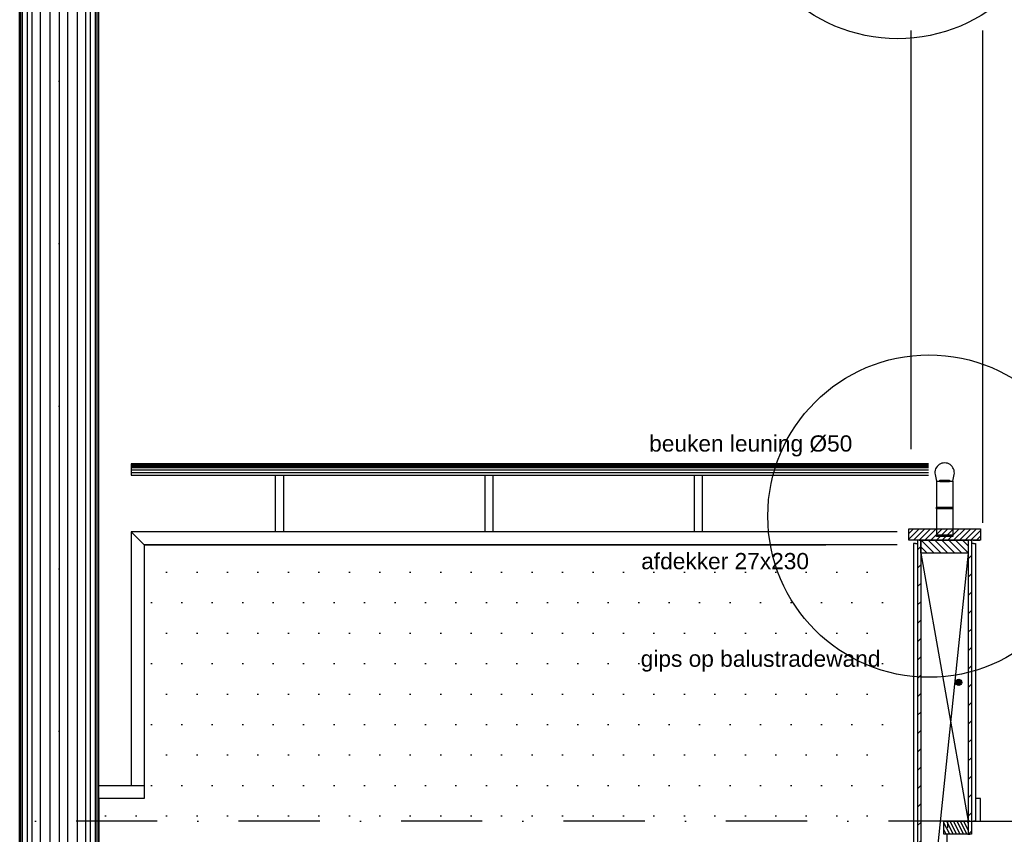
# Model space of a CAD drawing. Extents: x 0 to 317513, y 0 to 193913.
# Tile 32 of 69: x 210298 to 213328, y 95756 to 98262. Entities that reach past the tile are written whole.
import ezdxf

# ---------------------------------------------------------------- set-up
doc = ezdxf.new("R2010")
doc.units = 0
doc.header["$LTSCALE"] = 20
doc.header["$MEASUREMENT"] = 0
doc.header["$PDSIZE"] = -1
doc.linetypes.add('DASHDOT', pattern=[25, 12.5, -6.25, 0, -6.25])
doc.linetypes.add('DD1', pattern=[2.66667, 1.66667, -0.5, 0, -0.5])
doc.layers.get('0').update_dxf_attribs({"linetype": 'CONTINUOUS'})
for name, color, linetype in [('_DETAILNUMMERS', 4, 'CONTINUOUS'), ('A--01A1_ACEER', 1, 'CONTINUOUS'), ('A--A25--_F--3-', 9, 'CONTINUOUS'), ('A--A42--_F--3-', 9, 'CONTINUOUS'), ('A--A42--_F-23-', 9, 'CONTINUOUS'), ('A--L13D3_VLOEREN', 3, 'CONTINUOUS'), ('A--L23--', 7, 'CONTINUOUS'), ('A--L23--_F--3-', 7, 'CONTINUOUS'), ('A--L24D1_TRAPPEN', 1, 'CONTINUOUS'), ('A--L25--_F-23-', 7, 'CONTINUOUS'), ('A--L31--_F123--A1-BINNENKOZ', 1, 'CONTINUOUS'), ('A--L42--', 7, 'CONTINUOUS'), ('A--L42--_F--3-', 7, 'CONTINUOUS'), ('A--L42--_F-23-', 7, 'CONTINUOUS'), ('A--T$1A-_F123_20', 1, 'CONTINUOUS'), ('HOUTENAFDEKKER', 2, 'CONTINUOUS'), ('KOLOMMEN', 3, 'CONTINUOUS'), ('LEUNING', 10, 'CONTINUOUS'), ('PUIACHTERGROND', 9, 'CONTINUOUS'), ('STRAMIEN', 8, 'DD1'), ('X--LR---_CP', 7, 'CONTINUOUS')]:
    doc.layers.add(name, color=color, linetype=linetype)
doc.styles.add('EB2', font='ARIAL.TTF')

# ---------------------------------------------------------------- blocks, each defined once
blk = doc.blocks.new('*U492')
at = {"layer": 'A--L23--_F--3-', "color": 2, "linetype": 'Continuous'}
blk.add_lwpolyline([(0, 0), (0, 20), (7794.9, 20), (7794.9, 0)], dxfattribs=at)
blk = doc.blocks.new('*U491')
at = {"layer": 'A--A42--_F-23-', "linetype": 'Continuous'}
h = blk.add_hatch(dxfattribs=at)
h.set_pattern_fill('ALFALINE', color=256, scale=40, style=0)
h.set_pattern_definition([(45, (-213066.596, -96660.9), (-28.284271, 28.284271), [])])
h.paths.add_polyline_path([(0, 0), (5, 0), (5, -1474.5), (0, -1474.5), (-5, -1474.5), (-5, 0)])
at = {"layer": 'A--L42--_F-23-', "color": 2, "linetype": 'Continuous'}
for points in [[(0, 0), (-5, 0), (-5, -1474.5), (0, -1474.5)], [(0, 0), (5, 0), (5, -1474.5), (0, -1474.5)]]:
    blk.add_lwpolyline(points, dxfattribs=at)
blk = doc.blocks.new('*U490')
at = {"layer": 'A--A42--_F-23-', "linetype": 'Continuous'}
h = blk.add_hatch(dxfattribs=at)
h.set_pattern_fill('ALFALINE', color=256, scale=40, style=0)
h.set_pattern_definition([(45, (-213222.596, -96660.9), (-28.284271, 28.284271), [])])
h.paths.add_polyline_path([(0, 0), (5, 0), (5, -905), (0, -905), (-5, -905), (-5, 0)])
at = {"layer": 'A--L42--_F-23-', "color": 2, "linetype": 'Continuous'}
for points in [[(0, 0), (-5, 0), (-5, -905), (0, -905)], [(0, 0), (5, 0), (5, -905), (0, -905)]]:
    blk.add_lwpolyline(points, dxfattribs=at)
blk = doc.blocks.new('*U489')
at = {"layer": 'A--A42--_F--3-', "linetype": 'Continuous'}
h = blk.add_hatch(dxfattribs=at)
h.set_pattern_fill('ALFALINE', color=256, scale=40, angle=45, style=0)
h.set_pattern_definition([(90, (-213055.346, -96650.9), (-40, 7e-15), [])])
h.paths.add_polyline_path([(0, 0), (6.2, 0), (6.2, -1464.5), (0, -1464.5), (-6.2, -1464.5), (-6.2, 0)])
at = {"layer": 'A--L42--_F--3-', "color": 3, "linetype": 'Continuous'}
for points in [[(0, 0), (-6.2, 0), (-6.2, -1464.5), (0, -1464.5)], [(0, 0), (6.2, 0), (6.2, -1464.5), (0, -1464.5)], [(0, 0), (6.2, 0), (6.2, -1464.5), (0, -1464.5)], [(0, 0), (6.2, 0), (6.2, -1464.5), (0, -1464.5)]]:
    blk.add_lwpolyline(points, dxfattribs=at)
blk = doc.blocks.new('*U488')
at = {"layer": 'A--A42--_F--3-', "linetype": 'Continuous'}
h = blk.add_hatch(dxfattribs=at)
h.set_pattern_fill('ALFALINE', color=256, scale=40, angle=45, style=0)
h.set_pattern_definition([(90, (-213233.846, -96650.9), (-40, 7e-15), [])])
h.paths.add_polyline_path([(0, 0), (6.2, 0), (6.2, -855), (0, -855), (-6.2, -855), (-6.2, 0)])
at = {"layer": 'A--L42--_F--3-', "color": 3, "linetype": 'Continuous'}
for points in [[(0, 0), (-6.2, 0), (-6.2, -855), (0, -855)], [(0, 0), (6.2, 0), (6.2, -855), (0, -855)], [(0, 0), (6.2, 0), (6.2, -855), (0, -855)], [(0, 0), (6.2, 0), (6.2, -855), (0, -855)]]:
    blk.add_lwpolyline(points, dxfattribs=at)

msp = doc.modelspace()

# ---------------------------------------------------------------- hatches: boundary and pattern name
at = {"layer": 'A--01A1_ACEER'}
h = msp.add_hatch(dxfattribs=at)
h.set_pattern_fill('DOTS', color=256, scale=1500, style=0)
h.paths.add_polyline_path([(210541.35, 95865.9), (210681.35, 95865.9), (210681.35, 96646.9), (212999.1, 96646.9), (212999.1, 95145.9), (210541.35, 95145.9)])
h = msp.add_hatch(color=256, dxfattribs=at)
edge = h.paths.add_edge_path()
edge.add_arc((213188.28, 96223.43), 9.39, 0, 360)
at = {"layer": 'A--A25--_F--3-'}
h = msp.add_hatch(dxfattribs=at)
h.set_pattern_fill('ANSI31', color=256, scale=100, style=0)
h.set_pattern_definition([(45, (40621.331, 0.0002), (-8.8388348, 8.8388348), [])])
h.paths.add_polyline_path([(213034.1, 96660.9), (213255.1, 96660.9), (213255.1, 96695.9), (213034.1, 96695.9)])
h = msp.add_hatch(dxfattribs=at)
h.set_pattern_fill('ALFALINE', color=256, scale=15, angle=90, style=0, pattern_type=2)
h.set_pattern_definition([(135, (213217.596, 96600.668), (-10.6066, -10.6066), [])])
h.paths.add_polyline_path([(213217.6, 96620.9), (213071.6, 96620.9), (213071.6, 96660.9), (213217.6, 96660.9)])
h = msp.add_hatch(dxfattribs=at)
h.set_pattern_fill('ALFALINE', color=256, scale=15, style=0, pattern_type=2)
h.set_pattern_definition([(116.565, (213217.596, 95789.898), (-5.3033, -10.6066), [])])
h.paths.add_polyline_path([(213217.6, 95755.9), (213142.6, 95755.9), (213142.6, 95795.9), (213217.6, 95795.9)])

# ---------------------------------------------------------------- linework, layer by layer
for p, q in [((211085.78, 96686.9), (211085.78, 96860.9)), ((211110.78, 96686.9), (211110.78, 96860.9)), ((211730.22, 96686.9), (211730.22, 96860.9)), ((211755.22, 96686.9), (211755.22, 96860.9))]:
    msp.add_line(p, q)
at = {"layer": '_DETAILNUMMERS'}
for centre in [(213000, 98700), (213096.54, 96734.91)]:
    msp.add_circle(centre, 496.01, dxfattribs=at)
at = {"layer": 'A--01A1_ACEER'}
msp.add_lwpolyline([(210541.35, 95865.9), (210541.35, 95905.9), (210681.35, 95905.9), (210681.35, 95865.9)], close=True, dxfattribs=at)
at = {"layer": 'A--L13D3_VLOEREN'}
msp.add_line((213152.6, 95625.89), (213152.6, 95755.9), dxfattribs=at)
at = {"layer": 'A--L24D1_TRAPPEN'}
for p, q in [((213119.6, 96842.66), (213119.6, 96677.66)), ((213169.6, 96842.66), (213169.6, 96677.66))]:
    msp.add_line(p, q, dxfattribs=at)
msp.add_lwpolyline([(213119.6, 96677.66), (213169.6, 96677.66), (213169.6, 96672.66), (213119.6, 96672.66)], close=True, dxfattribs=at)
at = {"layer": 'A--L25--_F-23-', "color": 2, "linetype": 'Continuous'}
for p, q in [((213142.6, 95755.9), (213142.6, 95795.9)), ((213142.6, 95795.9), (213217.6, 95795.9)), ((213217.6, 95795.9), (213217.6, 95755.9)), ((213217.6, 95755.9), (213142.6, 95755.9))]:
    msp.add_line(p, q, dxfattribs=at)
for points in [[(213036.6, 96660.9), (213036.6, 96660.9), (213034.1, 96660.9), (213034.1, 96695.9), (213255.1, 96695.9), (213255.1, 96660.9), (213232.6, 96660.9), (213252.6, 96660.9)], [(213217.6, 96620.9), (213071.6, 96620.9), (213071.6, 96660.9), (213217.6, 96660.9)]]:
    msp.add_lwpolyline(points, close=True, dxfattribs=at)
at = {"layer": 'A--L31--_F123--A1-BINNENKOZ'}
for p, q in [((213042.1, 96940.54), (213042.1, 98228.9)), ((213262.1, 96714.39), (213262.1, 98228.9))]:
    msp.add_line(p, q, dxfattribs=at)
at = {"layer": 'A--L42--', "color": 1}
for p, q in [((213071.6, 96621.19), (213217.6, 95795.9)), ((213217.6, 96620.9), (213071.6, 95226.4))]:
    msp.add_line(p, q, dxfattribs=at)
at = {"layer": 'A--L42--'}
msp.add_lwpolyline([(213159.6, 96845.16), (213159.6, 96842.66), (213169.6, 96842.66), (213173.99, 96862.66, 1.2247449), (213115.2, 96862.66), (213119.6, 96842.66), (213129.6, 96842.66), (213129.6, 96845.16)], format="xyb", close=True, dxfattribs=at)
for points in [[(213129.6, 96845.16), (213159.6, 96845.16), (213159.6, 96840.16), (213129.6, 96840.16)], [(213119.6, 96762.16), (213169.6, 96762.16), (213169.6, 96757.16), (213119.6, 96757.16)], [(213240.1, 95795.9), (213255.1, 95795.9), (213255.1, 95865.9), (213240.1, 95865.9)]]:
    msp.add_lwpolyline(points, close=True, dxfattribs=at)
msp.add_circle((213188.28, 96223.43), 9.39, dxfattribs=at)
at = {"layer": 'HOUTENAFDEKKER'}
for p, q in [((212999.1, 96686.9), (210641.35, 96686.9)), ((210641.35, 96686.9), (210641.35, 95905.9)), ((210641.35, 96686.9), (210681.35, 96646.9)), ((210681.35, 96646.9), (212779.1, 96646.9)), ((210681.35, 96646.9), (210681.35, 95905.9))]:
    msp.add_line(p, q, dxfattribs=at)
msp.add_lwpolyline([(212999.1, 96646.9), (212779.1, 96646.9), (212779.1, 96646.9), (210681.35, 96646.9), (210681.35, 95915.85), (210681.35, 95865.9), (210541.35, 95865.9), (210541.35, 95145.9), (210541.35, 95145.9), (210541.35, 95145.9), (212999.1, 95145.9)], dxfattribs=at)
at = {"layer": 'KOLOMMEN'}
msp.add_lwpolyline([(210296.85, 92445.9), (210541.35, 92445.9), (210541.35, 102363.84), (210296.85, 102363.84)], close=True, dxfattribs=at)
at = {"layer": 'LEUNING'}
for p, q in [((213095.43, 96895.9), (210641.35, 96895.9)), ((210641.35, 96895.9), (210641.35, 96860.9)), ((210641.35, 96860.9), (213095.43, 96860.9)), ((212374.66, 96686.9), (212374.66, 96860.9)), ((212399.66, 96686.9), (212399.66, 96860.9))]:
    msp.add_line(p, q, dxfattribs=at)
at = {"layer": 'PUIACHTERGROND'}
for p, q in [((210301.85, 92445.9), (210301.85, 102363.84)), ((210306.85, 92445.9), (210306.85, 102363.84)), ((210321.85, 92445.9), (210321.85, 102363.84)), ((210336.85, 92445.9), (210336.85, 102363.84)), ((210361.85, 92445.9), (210361.85, 102363.84)), ((210391.85, 92445.9), (210391.85, 102363.84)), ((210419.1, 102363.84), (210419.1, 92445.9)), ((210419.1, 102363.84), (210419.1, 92445.9)), ((210446.35, 92445.9), (210446.35, 102363.84)), ((210476.35, 92445.9), (210476.35, 102363.84)), ((210501.35, 92445.9), (210501.35, 102363.84)), ((210516.35, 92445.9), (210516.35, 102363.84)), ((210531.35, 92445.9), (210531.35, 102363.84)), ((210536.35, 92445.9), (210536.35, 102363.84)), ((213095.43, 96893.9), (210641.35, 96893.9)), ((213095.43, 96891.9), (210641.35, 96891.9)), ((213095.43, 96887.9), (210641.35, 96887.9)), ((213095.43, 96883.9), (210641.35, 96883.9)), ((213095.43, 96875.9), (210641.35, 96875.9)), ((213095.43, 96867.9), (210641.35, 96867.9))]:
    msp.add_line(p, q, dxfattribs=at)
at = {"layer": 'STRAMIEN', "linetype": 'DASHDOT'}
for p, q in [((210419.1, 109950.72), (210419.1, 90560.27)), ((232225.64, 95795.9), (154278.59, 95795.9))]:
    msp.add_line(p, q, dxfattribs=at)
at = {"layer": 'X--LR---_CP'}
for p in [(213217.6, 96660.9), (213217.6, 96620.9), (213217.6, 96620.9), (213217.6, 95795.9), (213217.6, 95755.9), (213217.6, 95755.9)]:
    msp.add_point(p, dxfattribs=at)

# ---------------------------------------------------------------- block references
at = {"layer": 'A--L23--'}
msp.add_blockref('*U492', (213154.1, 95775.9), dxfattribs=at)
at = {"layer": 'A--L42--'}
for name, p in [('*U489', (213055.35, 96650.9)), ('*U491', (213066.6, 96660.9)), ('*U490', (213222.6, 96660.9)), ('*U488', (213233.85, 96650.9))]:
    msp.add_blockref(name, p, dxfattribs=at)

# ---------------------------------------------------------------- texts
at = {"layer": 'A--T$1A-_F123_20', "style": 'EB2'}
for s, p in [('beuken leuning %%C50', (212235.39, 96933.44)), ('afdekker 27x230', (212210.8, 96571.5)), ('gips op balustradewand', (212209.31, 96271.3))]:
    msp.add_text(s, height=50, dxfattribs=at).set_placement(p)

doc.saveas('drawing.dxf')
